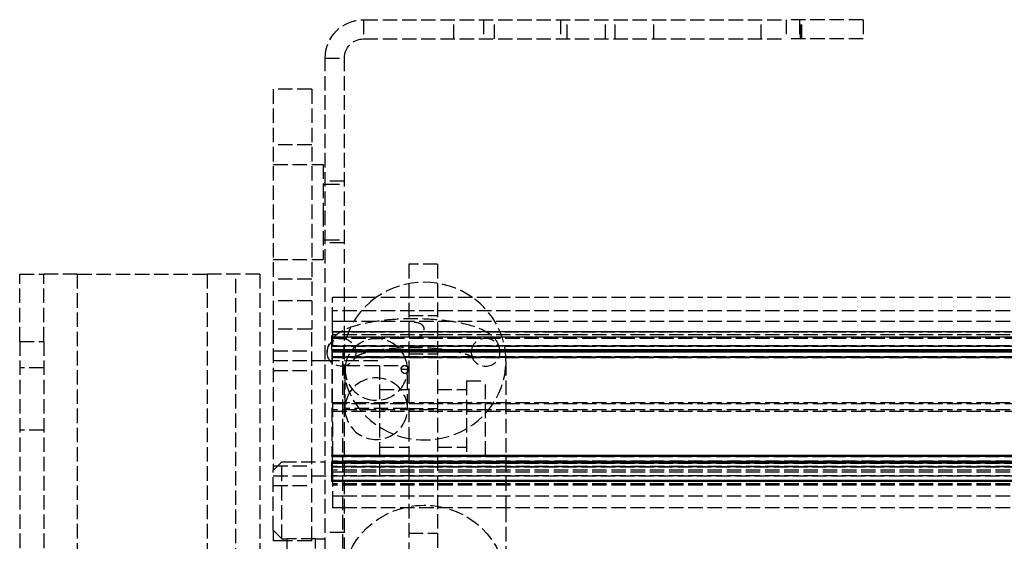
# Model space of a CAD drawing. Header units: millimetres. Extents: x -205 to 205, y -116 to 0.
# Tile 4 of 9: x -205 to -102, y -54 to 0. Entities that reach past the tile are written whole.
import ezdxf

# ---------------------------------------------------------------- set-up
doc = ezdxf.new("R2010")
doc.units = ezdxf.units.MM
doc.header["$LTSCALE"] = 10
doc.linetypes.add('ALLCAD_Strich', pattern=[0.2, 0.15, -0.05])
doc.layers.add('BESCH_KONT_sich_schn_ansi_2d', color=40, linetype='Continuous')

msp = doc.modelspace()

# ---------------------------------------------------------------- linework, layer by layer
at = {"layer": 'BESCH_KONT_sich_schn_ansi_2d', "linetype": 'ALLCAD_Strich', "extrusion": (0, 1, -2e-16)}
for p, q in [((-169.2, 0), (-169.2, -2)), ((-169.2, 0), (-125.2, 0)), ((-159.82, -2), (-159.82, 0)), ((-156.7, 0), (-156.7, -2)), ((-155.57, -2), (-155.57, 0)), ((-148.7, 0), (-148.7, -2)), ((-148, -2), (-148, 0)), ((-144, -2), (-144, 0)), ((-143, -2), (-143, 0)), ((-139, -2), (-139, 0)), ((-127.82, -2), (-127.82, 0)), ((-125.2, 0), (-125.2, -2)), ((-117.2, 0), (-125.2, 0)), ((-123.81, 0), (-123.81, -2)), ((-123.71, -2), (-123.71, 0)), ((-123.7, -2), (-123.7, 0)), ((-123.57, -2), (-123.57, 0)), ((-117.2, 0), (-117.2, -2)), ((-169.2, -2), (-125.2, -2)), ((-117.2, -2), (-125.2, -2)), ((-173.2, -53.36), (-173.2, -4)), ((-173.2, -4), (-171.2, -4)), ((-171.2, -53.36), (-171.2, -4)), ((-178.6, -7.24), (-178.6, -32.21)), ((-174.6, -7.24), (-178.6, -7.24)), ((-174.6, -7.24), (-174.6, -32.21)), ((-174.6, -13), (-178.6, -13)), ((-178.6, -15.05), (-174.6, -15.05)), ((-174.6, -15.05), (-173.4, -15.05)), ((-173.4, -15.05), (-173.4, -20)), ((-173.4, -17.1), (-173.2, -17.1)), ((-171.2, -16.8), (-173.2, -16.8)), ((-173.2, -17.1), (-171.2, -17.1)), ((-173.4, -20), (-173.4, -24.95)), ((-173.4, -22.9), (-173.2, -22.9)), ((-173.2, -22.9), (-171.2, -22.9)), ((-171.2, -23.2), (-173.2, -23.2)), ((-178.6, -24.95), (-174.6, -24.95)), ((-174.6, -24.95), (-173.4, -24.95)), ((-161.5, -25.43), (-164.5, -25.43)), ((-164.5, -25.43), (-164.5, -27.47)), ((-161.5, -25.43), (-161.5, -27.43)), ((-205, -33.46), (-205, -26.46)), ((-205, -26.46), (-202.5, -26.46)), ((-199, -26.46), (-202.5, -26.46)), ((-202.5, -33.46), (-202.5, -26.46)), ((-199, -26.46), (-185.5, -26.46)), ((-199, -26.46), (-199, -116.46)), ((-180, -26.46), (-185.5, -26.46)), ((-185.5, -26.46), (-185.5, -116.46)), ((-182.5, -116.46), (-182.5, -26.46)), ((-180, -26.46), (-180, -116.46)), ((-174.6, -27), (-178.6, -27)), ((-164.5, -27.47), (-164.5, -36.38)), ((-161.5, -27.43), (-161.5, -60.43)), ((-174.6, -29.25), (-178.6, -29.25)), ((-172.45, -31.41), (-172.45, -28.91)), ((-171.2, -28.91), (-172.45, -28.91)), ((-63.9, -28.91), (-171.2, -28.91)), ((-63.9, -30.27), (-172.45, -30.27)), ((-172.45, -32.47), (-172.45, -31.41)), ((-171.2, -31.41), (-172.45, -31.41)), ((-63.9, -31.41), (-171.2, -31.41)), ((-164.5, -30.77), (-161.5, -30.77)), ((-178.6, -32.21), (-178.6, -46.9)), ((-174.6, -32.21), (-178.6, -32.21)), ((-174.6, -46), (-174.6, -32.21)), ((-171.2, -32.47), (-172.5, -32.47)), ((-172.5, -32.47), (172.5, -32.47)), ((-172.5, -34.36), (-172.5, -32.47)), ((-171.2, -32.47), (-172.5, -32.47)), ((-172.5, -34.36), (-172.5, -32.47)), ((172.5, -32.47), (-172.5, -32.47)), ((-171.2, -32.47), (-172.45, -32.47)), ((-172.45, -32.47), (-172.45, -34.36)), ((-63.9, -32.47), (-172.45, -32.47)), ((-63.9, -32.77), (-172.45, -32.77)), ((-63.9, -32.77), (-172.45, -32.77)), ((171.2, -32.47), (-171.2, -32.47)), ((171.2, -32.47), (-171.2, -32.47)), ((-63.9, -32.47), (-171.2, -32.47)), ((-205, -33.46), (-205, -66.21)), ((-205, -33.46), (-202.5, -33.46)), ((-202.5, -33.46), (-202.5, -66.21)), ((-172.5, -33.04), (172.5, -33.04)), ((172.5, -33.04), (-172.5, -33.04)), ((-63.9, -33.04), (-172.45, -33.04)), ((-172.45, -33.13), (-63.9, -33.13)), ((-178.6, -34.46), (-174.6, -34.46)), ((172.5, -33.97), (-172.5, -33.97)), ((-172.5, -33.97), (172.5, -33.97)), ((172.5, -33.97), (-172.5, -33.97)), ((172.5, -33.97), (-172.5, -33.97)), ((-171.2, -34.36), (-172.5, -34.36)), ((-172.5, -34.36), (-172.5, -45.35)), ((-172.5, -34.36), (-172.5, -45.35)), ((-172.5, -34.36), (-171.2, -34.36)), ((-172.5, -34.44), (172.5, -34.44)), ((172.5, -34.44), (-172.5, -34.44)), ((-172.5, -34.54), (172.5, -34.54)), ((172.5, -34.54), (-172.5, -34.54)), ((-63.9, -33.94), (-172.45, -33.94)), ((-172.45, -39.85), (-172.45, -34.36)), ((-171.2, -34.36), (-172.45, -34.36)), ((-63.9, -34.57), (-172.45, -34.57)), ((-63.9, -34.58), (-172.45, -34.58)), ((-170.39, -34.36), (-171.2, -34.36)), ((-171.2, -34.36), (-170.39, -34.36)), ((-170.39, -34.36), (-171.2, -34.36)), ((-165.37, -34.36), (-170.39, -34.36)), ((-170.39, -34.36), (-165.37, -34.36)), ((-165.37, -34.36), (-170.39, -34.36)), ((165.37, -34.36), (-165.37, -34.36)), ((-165.37, -34.36), (165.37, -34.36)), ((-63.9, -34.36), (-165.37, -34.36)), ((-164.5, -34.77), (-161.5, -34.77)), ((-178.6, -35.46), (-174.6, -35.46)), ((-174.6, -35.46), (-173.2, -35.46)), ((-173.2, -35.46), (-167.5, -35.46)), ((172.5, -35.07), (-172.5, -35.07)), ((-172.5, -35.07), (172.5, -35.07)), ((172.5, -35.15), (-172.5, -35.15)), ((-172.5, -35.15), (172.5, -35.15)), ((-171.38, -35.52), (-171.38, -74.98)), ((-167.5, -41.46), (-167.5, -35.46)), ((-154.38, -35.52), (-154.38, -50.77)), ((-202.5, -36.21), (-205, -36.21)), ((-178.6, -36.51), (-174.6, -36.51)), ((-171.13, -40.46), (-171.13, -36.39)), ((-171.1, -35.98), (-164.93, -35.98)), ((-165.3, -36.38), (-165.3, -36.38)), ((-164.63, -36.39), (-165.3, -36.39)), ((-164.87, -35.98), (-164.66, -35.98)), ((-164.63, -36.67), (-164.63, -36.39)), ((-164.63, -40.46), (-164.63, -36.67)), ((-164.5, -36.38), (-164.5, -60.43)), ((-164.5, -36.38), (-164.5, -36.38)), ((-158.5, -37.56), (-156.5, -37.56)), ((-158.5, -37.56), (-158.5, -41.46)), ((-156.5, -41.46), (-156.5, -37.56)), ((-167.5, -38.46), (-164.5, -38.46)), ((-161.5, -38.46), (-158.5, -38.46)), ((-172.45, -39.85), (-172.45, -45.35)), ((-171.2, -39.85), (-172.45, -39.85)), ((-172.45, -39.93), (-63.9, -39.93)), ((-171.13, -39.85), (-171.2, -39.85)), ((-164.63, -39.85), (-171.13, -39.85)), ((-63.9, -39.85), (-164.63, -39.85)), ((-63.9, -40.6), (-172.45, -40.6)), ((-172.45, -40.72), (-63.9, -40.72)), ((-164.63, -40.46), (-171.13, -40.46)), ((-164.5, -40.43), (-161.5, -40.43)), ((-167.5, -47.46), (-167.5, -41.46)), ((-158.5, -41.46), (-158.5, -45.36)), ((-156.5, -45.36), (-156.5, -41.46)), ((-202.5, -42.71), (-205, -42.71)), ((-167.5, -44.46), (-164.5, -44.46)), ((-161.5, -44.46), (-158.5, -44.46)), ((-178.6, -46.9), (-177.7, -46)), ((-177.7, -46), (-173.2, -46)), ((-177.7, -54), (-177.7, -46)), ((-174.6, -54.22), (-174.6, -46)), ((-172.5, -45.35), (-171.2, -45.35)), ((-172.5, -47.45), (-172.5, -45.35)), ((-172.5, -47.45), (-172.5, -45.35)), ((-171.2, -45.35), (-172.5, -45.35)), ((172.5, -45.43), (-172.5, -45.43)), ((-172.5, -45.43), (172.5, -45.43)), ((-172.5, -45.95), (172.5, -45.95)), ((172.5, -45.95), (-172.5, -45.95)), ((-172.5, -46.05), (172.5, -46.05)), ((172.5, -46.05), (-172.5, -46.05)), ((-63.9, -45.35), (-172.45, -45.35)), ((-172.45, -47.06), (-172.45, -45.35)), ((-63.9, -45.92), (-172.45, -45.92)), ((-171.2, -45.35), (171.2, -45.35)), ((171.2, -45.35), (-171.2, -45.35)), ((-158.5, -45.36), (-156.5, -45.36)), ((-178.6, -46.41), (-174.6, -46.41)), ((-178.6, -53.1), (-178.6, -46.9)), ((-172.5, -46.13), (172.5, -46.13)), ((172.5, -46.13), (-172.5, -46.13)), ((172.5, -46.53), (-172.5, -46.53)), ((-172.5, -46.53), (172.5, -46.53)), ((172.5, -46.53), (-172.5, -46.53)), ((172.5, -46.53), (-172.5, -46.53)), ((-63.9, -46.48), (-172.45, -46.48)), ((-63.9, -46.86), (-172.45, -46.86)), ((-171.2, -47.06), (-172.45, -47.06)), ((-172.45, -47.06), (-172.45, -49.56)), ((-63.9, -47.06), (-171.2, -47.06)), ((-178.6, -47.46), (-167.5, -47.46)), ((-63.9, -47.45), (-172.5, -47.45)), ((-172.5, -48.02), (-172.5, -47.45)), ((-172.5, -48.02), (-172.5, -47.45)), ((-172.5, -47.45), (-63.9, -47.45)), ((-63.9, -48.02), (-172.5, -48.02)), ((-172.5, -48.03), (-172.5, -48.02)), ((-172.5, -48.03), (-172.5, -48.02)), ((-172.5, -48.02), (-63.9, -48.02)), ((-63.9, -48.03), (-172.5, -48.03)), ((-63.9, -48.03), (-172.5, -48.03)), ((-63.9, -47.44), (-172.45, -47.44)), ((-172.45, -47.91), (-63.9, -47.91)), ((-172.45, -47.95), (-63.9, -47.95)), ((-63.9, -47.95), (-172.45, -47.95)), ((-178.6, -48.46), (-174.6, -48.46)), ((-63.9, -48.27), (-172.45, -48.27)), ((-63.9, -48.27), (-172.45, -48.27)), ((-63.9, -48.27), (-172.45, -48.27)), ((-63.9, -48.42), (-172.45, -48.42)), ((-171.2, -49.56), (-172.45, -49.56)), ((-172.45, -49.56), (-172.45, -50.77)), ((-63.9, -49.56), (-171.2, -49.56)), ((-171.2, -50.77), (-172.45, -50.77)), ((-171.2, -50.77), (-172.45, -50.77)), ((-172.45, -50.77), (-172.45, -50.77)), ((-63.9, -50.77), (-171.2, -50.77)), ((-63.9, -50.77), (-171.2, -50.77)), ((-154.38, -50.77), (-154.38, -75.33)), ((-178.6, -53.1), (-177.7, -54)), ((-178.6, -53.1), (-178.6, -54.22)), ((-177.2, -54.22), (-178.6, -54.22)), ((-177.7, -54), (-177.2, -54)), ((-174.2, -54), (-177.2, -54)), ((-177.2, -54), (-177.2, -59)), ((-174.6, -54.22), (-177.2, -54.22)), ((-174.2, -54), (-173.2, -54)), ((-174.2, -59), (-174.2, -54)), ((-173.2, -63.37), (-173.2, -53.36)), ((-171.2, -53.36), (-173.2, -53.36)), ((-171.2, -63.37), (-171.2, -53.36)), ((-164.5, -53.43), (-161.5, -53.43))]:
    msp.add_line(p, q, dxfattribs=at)
at = {"layer": 'BESCH_KONT_sich_schn_ansi_2d', "linetype": 'ALLCAD_Strich', "extrusion": (0, -2e-16, -1)}
for radius, start in [(4, 360), (2, 0)]:
    msp.add_arc((169.2, -4), radius, start, 90, dxfattribs=at)
at = {"layer": 'BESCH_KONT_sich_schn_ansi_2d', "linetype": 'ALLCAD_Strich'}
for centre, major_axis, ratio, start_param, end_param in [((-162.88, -35.52), (-8.5, 0), 0.96462, -2.20482, -0.936773), ((-162.88, -35.52), (-8.5, 0), 0.96462, -0.936773, 3.141593), ((-162.88, -35.52), (8.5, 0), 0.96462, 0, 0.936773), ((-167.88, -36.39), (3.25, 0), 0.984792, 0.127569, 3.014024), ((-167.88, -36.39), (-3.25, 0), 0.984907, -0.127569, 3.051605), ((-164.9, -36.38), (0.4, 0), 0.984792, -4.629146, -3.176642), ((-164.9, -36.38), (0.4, 0), 0.984792, -3.156362, -3.090652), ((-164.9, -36.38), (0.4, 0), 0.984792, -3.05302, -1.570796), ((-164.9, -36.38), (0.4, 0), 0.984668, -2.35523, -1.570796), ((-164.9, -36.38), (0.4, 0), 0.984792, -1.570796, 1.487541), ((-164.9, -36.38), (0.4, 0), 0.984668, -1.570796, -0.785397), ((-167.88, -36.39), (3.25, 0), 0.984907, 0.099061, 0.127569), ((-167.88, -36.39), (3.25, 0), 0.984907, -0.089987, 0), ((-167.88, -40.46), (3.25, 0), 0.984907, 0, 3.141593), ((-167.88, -40.46), (3.25, 0), 0.984808, -3.141593, 0), ((-162.88, -58.71), (-8.5, 0), 0.96462, -3.141592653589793, 3.141592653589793)]:
    msp.add_ellipse(centre, major_axis=major_axis, ratio=ratio, start_param=start_param, end_param=end_param, dxfattribs=at)
msp.add_ellipse((-171.5, -34.6), major_axis=(-1.5, 0), ratio=0.96462, dxfattribs=at)
at = {"layer": 'BESCH_KONT_sich_schn_ansi_2d', "linetype": 'ALLCAD_Strich', "extrusion": (0, -2e-16, -1)}
for centre, major_axis, ratio, start_param, end_param in [((-156.5, -34.6), (1.5, 0), 0.96462, -3.141592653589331, 3.141592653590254), ((-164.9, -36.38), (-0.4, 0), 0.984907, -0.033692, 0.000117), ((-164.9, -36.38), (-0.4, 0), 0.984907, 0.000117, 0.000609), ((-164.9, -36.38), (-0.4, 0), 0.984907, 1.121381, 1.487554), ((-164.9, -36.38), (-0.4, 0), 0.984907, -4.629134, -4.264036), ((-167.88, -36.39), (-3.25, 0), 0.984669, -3.24065, -3.141593)]:
    msp.add_ellipse(centre, major_axis=major_axis, ratio=ratio, start_param=start_param, end_param=end_param, dxfattribs=at)
at = {"layer": 'BESCH_KONT_sich_schn_ansi_2d', "linetype": 'ALLCAD_Strich'}
for points, knots in [([(-155, -34.6), (-155, -34.3), (-155.07, -34.01), (-155.31, -33.47), (-155.48, -33.24), (-155.98, -32.73), (-156.33, -32.52), (-157.4, -31.98), (-158.22, -31.74), (-159.96, -31.39), (-160.82, -31.28), (-162.59, -31.14), (-163.49, -31.11), (-165.26, -31.13), (-166.14, -31.18), (-167.81, -31.36), (-168.6, -31.49), (-170.08, -31.83), (-170.75, -32.05), (-171.68, -32.52), (-172, -32.72), (-172.46, -33.18), (-172.62, -33.37), (-172.9, -33.89), (-173, -34.24), (-173, -34.6)], [0, 0, 0, 0, 0.115997, 0.115997, 0.253326, 0.253326, 0.486969, 0.486969, 0.922617, 0.922617, 1.27982, 1.27982, 1.618584, 1.618584, 1.954276, 1.954276, 2.295685, 2.295685, 2.661361, 2.661361, 2.879031, 2.879031, 3.000828, 3.000828, 3.141593, 3.141593, 3.141593, 3.141593]), ([(-164.5, -33.01), (-164.43, -33.03), (-164.36, -33.05), (-164.23, -33.07), (-164.18, -33.08), (-164.09, -33.09), (-164.05, -33.09), (-163.98, -33.09), (-163.94, -33.09), (-163.86, -33.08), (-163.81, -33.08), (-163.67, -33.06), (-163.58, -33.04), (-163.36, -32.96), (-163.24, -32.89), (-163.07, -32.74), (-163.01, -32.66), (-162.92, -32.49), (-162.9, -32.41), (-162.88, -32.24), (-162.88, -32.15), (-162.93, -31.98), (-162.97, -31.9), (-163.09, -31.76), (-163.18, -31.69), (-163.4, -31.58), (-163.53, -31.54), (-163.73, -31.51), (-163.79, -31.5), (-163.89, -31.49), (-163.93, -31.49), (-164, -31.49), (-164.03, -31.49), (-164.11, -31.49), (-164.15, -31.5), (-164.27, -31.51), (-164.35, -31.52), (-164.45, -31.54), (-164.47, -31.55), (-164.5, -31.56)], [0.1030895, 0.1030895, 0.1030895, 0.1030895, 0.1230854, 0.1230854, 0.1373164, 0.1373164, 0.1472982, 0.1472982, 0.1569684, 0.1569684, 0.1697729, 0.1697729, 0.1948938, 0.1948938, 0.2356817, 0.2356817, 0.2666641, 0.2666641, 0.2949783, 0.2949783, 0.3236706, 0.3236706, 0.3544999, 0.3544999, 0.3892928, 0.3892928, 0.4285834, 0.4285834, 0.4458137, 0.4458137, 0.456947, 0.456947, 0.4670258, 0.4670258, 0.479436, 0.479436, 0.5014628, 0.5014628, 0.5096241, 0.5096241, 0.5096241, 0.5096241]), ([(-158, -34.6), (-158, -34.83), (-157.91, -35.02), (-157.81, -35.16), (-157.79, -35.17), (-157.84, -35.13), (-157.92, -35.08), (-158.19, -34.94), (-158.41, -34.85), (-159.02, -34.66), (-159.44, -34.55), (-160.44, -34.36), (-161.04, -34.28), (-162.34, -34.16), (-163.05, -34.13), (-164.48, -34.11), (-165.2, -34.14), (-166.57, -34.24), (-167.23, -34.31), (-168.36, -34.51), (-168.86, -34.62), (-169.6, -34.85), (-169.87, -34.97), (-170.16, -35.12), (-170.21, -35.17), (-170.17, -35.14), (-170.12, -35.08), (-170.03, -34.86), (-170, -34.73), (-170, -34.6)], [0, 0, 0, 0, 0.184802, 0.184802, 0.323061, 0.323061, 0.484004, 0.484004, 0.693126, 0.693126, 0.94988, 0.94988, 1.236403, 1.236403, 1.536469, 1.536469, 1.840643, 1.840643, 2.142236, 2.142236, 2.432141, 2.432141, 2.691592, 2.691592, 2.890758, 2.890758, 3.034873, 3.034873, 3.141593, 3.141593, 3.141593, 3.141593]), ([(-165.3, -36.37), (-165.3, -36.32), (-165.29, -36.27), (-165.25, -36.18), (-165.23, -36.14), (-165.16, -36.07), (-165.12, -36.04), (-165.07, -36.02)], [0.0057126, 0.0057126, 0.0057126, 0.0057126, 0.1586579, 0.1586579, 0.2991968, 0.2991968, 0.449618, 0.449618, 0.449618, 0.449618]), ([(-165.07, -36.02), (-165.08, -36.02), (-165.08, -36.03), (-165.09, -36.03), (-165.09, -36.03), (-165.1, -36.04), (-165.11, -36.04), (-165.11, -36.04), (-165.12, -36.05), (-165.12, -36.05), (-165.13, -36.05), (-165.13, -36.06), (-165.14, -36.06), (-165.14, -36.06), (-165.15, -36.07), (-165.15, -36.07), (-165.16, -36.08), (-165.16, -36.08), (-165.17, -36.09), (-165.17, -36.09), (-165.18, -36.09), (-165.18, -36.1), (-165.19, -36.1), (-165.19, -36.11), (-165.2, -36.11), (-165.2, -36.12), (-165.21, -36.12), (-165.21, -36.13), (-165.21, -36.13), (-165.22, -36.14), (-165.22, -36.14), (-165.23, -36.15), (-165.23, -36.15), (-165.23, -36.16), (-165.24, -36.16), (-165.24, -36.17), (-165.24, -36.17), (-165.25, -36.18), (-165.25, -36.19), (-165.25, -36.19), (-165.26, -36.2), (-165.26, -36.2), (-165.26, -36.21), (-165.26, -36.21), (-165.27, -36.22), (-165.27, -36.23), (-165.27, -36.23), (-165.27, -36.24), (-165.28, -36.24), (-165.28, -36.25), (-165.28, -36.26), (-165.28, -36.26), (-165.28, -36.27), (-165.29, -36.28), (-165.29, -36.28), (-165.29, -36.29), (-165.29, -36.29), (-165.29, -36.3), (-165.29, -36.31), (-165.29, -36.31), (-165.3, -36.32), (-165.3, -36.33), (-165.3, -36.33), (-165.3, -36.34), (-165.3, -36.35), (-165.3, -36.35), (-165.3, -36.36), (-165.3, -36.36), (-165.3, -36.36), (-165.3, -36.36)], [0.2861064, 0.2861064, 0.2861064, 0.2861064, 0.3125, 0.3125, 0.3125, 0.34375, 0.34375, 0.34375, 0.375, 0.375, 0.375, 0.40625, 0.40625, 0.40625, 0.4375, 0.4375, 0.4375, 0.46875, 0.46875, 0.46875, 0.5, 0.5, 0.5, 0.53125, 0.53125, 0.53125, 0.5625, 0.5625, 0.5625, 0.59375, 0.59375, 0.59375, 0.625, 0.625, 0.625, 0.65625, 0.65625, 0.65625, 0.6875, 0.6875, 0.6875, 0.71875, 0.71875, 0.71875, 0.75, 0.75, 0.75, 0.78125, 0.78125, 0.78125, 0.8125, 0.8125, 0.8125, 0.84375, 0.84375, 0.84375, 0.875, 0.875, 0.875, 0.90625, 0.90625, 0.90625, 0.9375, 0.9375, 0.9375, 0.96875, 0.96875, 0.96875, 0.9776777, 0.9776777, 0.9776777, 0.9776777]), ([(-165.3, -36.39), (-165.3, -36.39), (-165.3, -36.39), (-165.3, -36.4), (-165.3, -36.4), (-165.3, -36.4), (-165.3, -36.4)], [0.02145826, 0.02145826, 0.02145826, 0.02145826, 0.03125, 0.03125, 0.03125, 0.0324292, 0.0324292, 0.0324292, 0.0324292]), ([(-165.3, -36.39), (-165.3, -36.44), (-165.29, -36.48), (-165.25, -36.58), (-165.22, -36.62), (-165.18, -36.65), (-165.18, -36.66), (-165.18, -36.66)], [-0.6167644, -0.6167644, -0.6167644, -0.6167644, -0.4721027, -0.4721027, -0.3183657, -0.3183657, -0.3148091, -0.3148091, -0.3148091, -0.3148091]), ([(-165.3, -36.41), (-165.3, -36.41), (-165.3, -36.41), (-165.3, -36.42), (-165.3, -36.42), (-165.3, -36.43), (-165.3, -36.44), (-165.29, -36.44), (-165.29, -36.45), (-165.29, -36.45), (-165.29, -36.46), (-165.29, -36.47), (-165.29, -36.47), (-165.29, -36.48), (-165.28, -36.49), (-165.28, -36.49), (-165.28, -36.5), (-165.28, -36.5), (-165.28, -36.51), (-165.27, -36.52), (-165.27, -36.52), (-165.27, -36.53), (-165.27, -36.53), (-165.26, -36.54), (-165.26, -36.55), (-165.26, -36.55), (-165.26, -36.56), (-165.25, -36.56), (-165.25, -36.57), (-165.25, -36.57), (-165.24, -36.58), (-165.24, -36.59), (-165.24, -36.59), (-165.23, -36.6), (-165.23, -36.6), (-165.23, -36.61), (-165.22, -36.61), (-165.22, -36.62), (-165.21, -36.62), (-165.21, -36.63), (-165.21, -36.63), (-165.2, -36.64), (-165.2, -36.64), (-165.19, -36.65), (-165.19, -36.65), (-165.18, -36.66), (-165.18, -36.66), (-165.18, -36.66), (-165.18, -36.66)], [0.0564477, 0.0564477, 0.0564477, 0.0564477, 0.0625, 0.0625, 0.0625, 0.09375, 0.09375, 0.09375, 0.125, 0.125, 0.125, 0.15625, 0.15625, 0.15625, 0.1875, 0.1875, 0.1875, 0.21875, 0.21875, 0.21875, 0.25, 0.25, 0.25, 0.28125, 0.28125, 0.28125, 0.3125, 0.3125, 0.3125, 0.34375, 0.34375, 0.34375, 0.375, 0.375, 0.375, 0.40625, 0.40625, 0.40625, 0.4375, 0.4375, 0.4375, 0.46875, 0.46875, 0.46875, 0.5, 0.5, 0.5, 0.5006143, 0.5006143, 0.5006143, 0.5006143]), ([(-164.5, -36.38), (-164.5, -36.37), (-164.5, -36.36), (-164.5, -36.36), (-164.5, -36.35), (-164.5, -36.35), (-164.5, -36.34), (-164.5, -36.33), (-164.5, -36.33), (-164.5, -36.32), (-164.51, -36.31), (-164.51, -36.31), (-164.51, -36.3), (-164.51, -36.29), (-164.51, -36.29), (-164.51, -36.28), (-164.51, -36.28), (-164.52, -36.27), (-164.52, -36.26), (-164.52, -36.26), (-164.52, -36.25), (-164.52, -36.24), (-164.53, -36.24), (-164.53, -36.23), (-164.53, -36.23), (-164.53, -36.22), (-164.54, -36.21), (-164.54, -36.21), (-164.54, -36.2), (-164.54, -36.2), (-164.55, -36.19), (-164.55, -36.19), (-164.55, -36.18), (-164.56, -36.17), (-164.56, -36.17), (-164.56, -36.16), (-164.57, -36.16), (-164.57, -36.15), (-164.57, -36.15), (-164.58, -36.14), (-164.58, -36.14), (-164.59, -36.13), (-164.59, -36.13), (-164.59, -36.12), (-164.6, -36.12), (-164.6, -36.11), (-164.61, -36.11), (-164.61, -36.1), (-164.62, -36.1), (-164.62, -36.09), (-164.63, -36.09), (-164.63, -36.09), (-164.64, -36.08), (-164.64, -36.08), (-164.65, -36.07), (-164.65, -36.07), (-164.66, -36.06), (-164.66, -36.06), (-164.67, -36.06), (-164.67, -36.05), (-164.68, -36.05), (-164.68, -36.05), (-164.69, -36.04), (-164.69, -36.04), (-164.7, -36.04), (-164.71, -36.03), (-164.71, -36.03), (-164.72, -36.03), (-164.72, -36.02), (-164.73, -36.02)], [0.0020844, 0.0020844, 0.0020844, 0.0020844, 0.03125, 0.03125, 0.03125, 0.0625, 0.0625, 0.0625, 0.09375, 0.09375, 0.09375, 0.125, 0.125, 0.125, 0.15625, 0.15625, 0.15625, 0.1875, 0.1875, 0.1875, 0.21875, 0.21875, 0.21875, 0.25, 0.25, 0.25, 0.28125, 0.28125, 0.28125, 0.3125, 0.3125, 0.3125, 0.34375, 0.34375, 0.34375, 0.375, 0.375, 0.375, 0.40625, 0.40625, 0.40625, 0.4375, 0.4375, 0.4375, 0.46875, 0.46875, 0.46875, 0.5, 0.5, 0.5, 0.53125, 0.53125, 0.53125, 0.5625, 0.5625, 0.5625, 0.59375, 0.59375, 0.59375, 0.625, 0.625, 0.625, 0.65625, 0.65625, 0.65625, 0.6875, 0.6875, 0.6875, 0.7145698, 0.7145698, 0.7145698, 0.7145698]), ([(-164.64, -36.07), (-164.64, -36.07), (-164.64, -36.07), (-164.64, -36.07), (-164.64, -36.07), (-164.64, -36.07)], [0.0000960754, 0.0000960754, 0.0000960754, 0.0000960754, 0.0002909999, 0.0002909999, 0.000539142, 0.000539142, 0.000539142, 0.000539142]), ([(-164.5, -36.38), (-164.5, -36.37), (-164.5, -36.37), (-164.5, -36.32), (-164.51, -36.27), (-164.55, -36.18), (-164.58, -36.14), (-164.62, -36.1), (-164.62, -36.09), (-164.63, -36.09)], [-0.6302476, -0.6302476, -0.6302476, -0.6302476, -0.6203402, -0.6203402, -0.4721027, -0.4721027, -0.3183657, -0.3183657, -0.2990661, -0.2990661, -0.2990661, -0.2990661]), ([(-164.62, -36.66), (-164.61, -36.65), (-164.6, -36.64), (-164.59, -36.63), (-164.58, -36.61), (-164.57, -36.6), (-164.56, -36.58), (-164.55, -36.56), (-164.54, -36.55), (-164.53, -36.53), (-164.52, -36.51), (-164.52, -36.49), (-164.51, -36.47), (-164.51, -36.45), (-164.5, -36.44), (-164.5, -36.42), (-164.5, -36.4), (-164.5, -36.38), (-164.5, -36.38)], [0.5, 0.5, 0.5, 0.5, 0.53125, 0.5625, 0.59375, 0.625, 0.65625, 0.6875, 0.71875, 0.75, 0.78125, 0.8125, 0.84375, 0.875, 0.90625, 0.9375, 0.96875, 0.9985631, 0.9985631, 0.9985631, 0.9985631]), ([(-164.62, -36.66), (-164.61, -36.65), (-164.6, -36.64), (-164.57, -36.6), (-164.54, -36.56), (-164.51, -36.48), (-164.5, -36.43), (-164.5, -36.39)], [-0.9452789, -0.9452789, -0.9452789, -0.9452789, -0.9147304, -0.9147304, -0.7788885, -0.7788885, -0.6437489, -0.6437489, -0.6437489, -0.6437489])]:
    msp.add_open_spline(points, degree=3, knots=knots, dxfattribs=at)
for points in [[(-165.3, -36.36), (-165.3, -36.37), (-165.3, -36.37), (-165.3, -36.37)], [(-165.3, -36.4), (-165.3, -36.4), (-165.3, -36.41), (-165.3, -36.41)], [(-165.3, -36.41), (-165.3, -36.41), (-165.3, -36.41), (-165.3, -36.41)], [(-164.73, -36.02), (-164.7, -36.04), (-164.67, -36.05), (-164.64, -36.07)], [(-164.63, -36.09), (-164.63, -36.08), (-164.64, -36.08), (-164.64, -36.07)], [(-164.5, -36.38), (-164.5, -36.38), (-164.5, -36.38), (-164.5, -36.38)], [(-164.5, -36.39), (-164.5, -36.39), (-164.5, -36.38), (-164.5, -36.38)]]:
    msp.add_open_spline(points, degree=3, dxfattribs=at)

doc.saveas('drawing.dxf')
